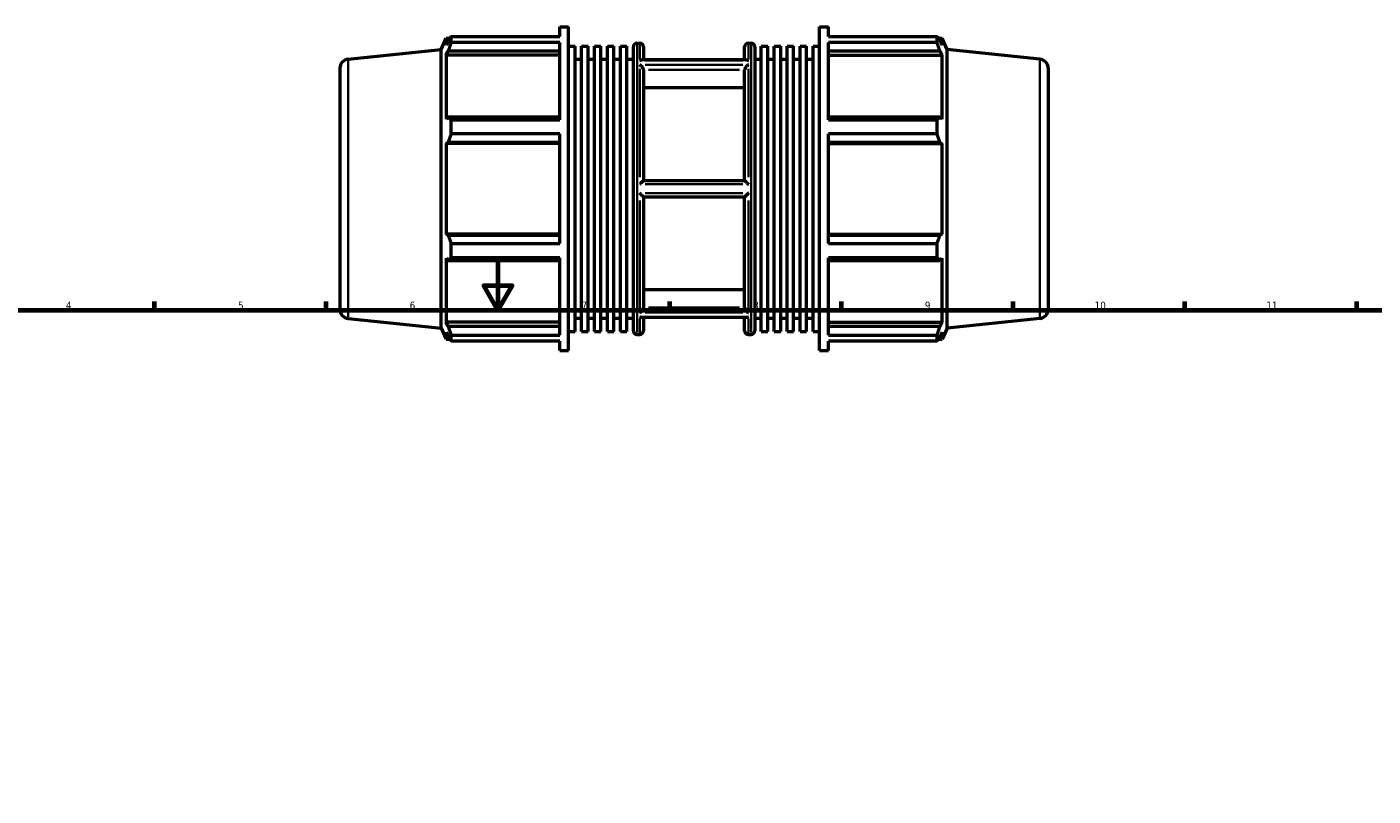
# Model space of a CAD drawing. Header units: millimetres. Extents: x -164 to 1271, y -47 to 893.
# Tile 4 of 6: x 228 to 778, y 376 to 689. Entities that reach past the tile are written whole.
import ezdxf

# ---------------------------------------------------------------- set-up
doc = ezdxf.new("R2010")
doc.units = ezdxf.units.MM
for name, color, linetype, lineweight in [('Border (ANSI)', 7, 'Continuous', 70), ('Visible (ANSI)', 7, 'Continuous', 50), ('Visible Narrow (ANSI)', 7, 'Continuous', 35)]:
    doc.layers.add(name, color=color, linetype=linetype, lineweight=lineweight)
doc.styles.add('Note Text (ANSI)', font='tahoma.ttf')

# ---------------------------------------------------------------- blocks, each defined once
blk = doc.blocks.new('Borders Default Border')
at = {"layer": 'Border (ANSI)'}
for p, q in [((280.33, 574), (280.33, 577.45)), ((350.42, 574), (350.42, 577.45)), ((490.58, 574), (490.58, 577.45)), ((560.67, 574), (560.67, 577.45)), ((630.75, 574), (630.75, 577.45)), ((700.83, 574), (700.83, 577.45)), ((770.92, 574), (770.92, 577.45))]:
    blk.add_line(p, q, dxfattribs=at)
at = {"layer": 'Border (ANSI)', "flags": 128}
for points in [[(420.5, 594), (420.5, 574), (414.73, 584), (426.27, 584), (420.5, 574)], [(20, 20), (20, 574), (821, 574), (821, 20), (20, 20)]]:
    blk.add_lwpolyline(points, dxfattribs=at)
at = {"layer": 'Border (ANSI)', "attachment_point": 7, "style": 'Note Text (ANSI)'}
for s, insert, char_height in [('4', (244.23, 574.4), 3.05), ('5', (314.48, 574.34), 3.05), ('6', (384.49, 574.34), 3.05), ('7', (454.6, 574.4), 3.05), ('8', (524.63, 574.33), 3.05), ('9', (594.7, 574.34), 3.05), ('10', (663.96, 574.34), 3.048), ('11', (734.04, 574.4), 3.048)]:
    blk.add_mtext(s, dxfattribs=dict(at, insert=insert, char_height=char_height))

msp = doc.modelspace()

# ---------------------------------------------------------------- linework, layer by layer
at = {"layer": 'Visible (ANSI)'}
for p, q in [((445.724, 685.584), (445.724, 689.482)), ((445.724, 689.482), (449.337, 689.482)), ((449.337, 557.482), (449.337, 689.482)), ((551.726, 557.482), (551.726, 689.482)), ((551.726, 689.482), (555.338, 689.482)), ((555.338, 685.584), (555.338, 689.482)), ((397.317, 680.322), (399.339, 684.862)), ((399.339, 684.862), (399.339, 682.021)), ((399.339, 684.862), (400.883, 684.862)), ((400.22, 683.91), (399.339, 682.021)), ((401.396, 685.584), (445.724, 685.584)), ((401.396, 683.197), (401.396, 685.584)), ((445.724, 683.197), (401.396, 683.197)), ((445.724, 651.592), (445.724, 683.197)), ((449.337, 681.694), (451.979, 681.694)), ((451.979, 565.27), (451.979, 681.694)), ((454.622, 565.27), (454.622, 681.694)), ((454.622, 681.694), (457.264, 681.694)), ((457.264, 565.27), (457.264, 681.694)), ((459.906, 565.27), (459.906, 681.694)), ((459.906, 681.694), (462.548, 681.694)), ((462.548, 565.27), (462.548, 681.694)), ((465.191, 565.27), (465.191, 681.694)), ((465.191, 681.694), (467.833, 681.694)), ((467.833, 565.27), (467.833, 681.694)), ((470.475, 565.27), (470.475, 681.694)), ((470.475, 681.694), (473.118, 681.694)), ((473.118, 565.27), (473.118, 681.694)), ((475.76, 565.582), (475.76, 681.382)), ((477.26, 682.882), (478.388, 682.882)), ((479.888, 681.382), (479.888, 676.001)), ((521.174, 676.001), (521.174, 681.382)), ((522.674, 682.882), (523.803, 682.882)), ((525.303, 681.382), (525.303, 565.582)), ((527.945, 565.27), (527.945, 681.694)), ((527.945, 681.694), (530.587, 681.694)), ((530.587, 565.27), (530.587, 681.694)), ((533.23, 565.27), (533.23, 681.694)), ((533.23, 681.694), (535.872, 681.694)), ((535.872, 565.27), (535.872, 681.694)), ((538.514, 565.27), (538.514, 681.694)), ((538.514, 681.694), (541.156, 681.694)), ((541.156, 565.27), (541.156, 681.694)), ((543.799, 565.27), (543.799, 681.694)), ((543.799, 681.694), (546.441, 681.694)), ((546.441, 565.27), (546.441, 681.694)), ((549.083, 565.27), (549.083, 681.694)), ((549.083, 681.694), (551.726, 681.694)), ((555.338, 685.584), (599.667, 685.584)), ((555.338, 651.592), (555.338, 683.197)), ((599.667, 683.197), (555.338, 683.197)), ((599.667, 683.197), (599.667, 685.584)), ((600.179, 684.862), (601.724, 684.862)), ((601.724, 682.021), (600.842, 683.91)), ((603.746, 680.322), (601.724, 684.862)), ((601.724, 682.021), (601.724, 684.862)), ((359.389, 676.335), (397.317, 680.322)), ((397.317, 566.643), (397.317, 680.322)), ((399.339, 677.927), (400.22, 679.683)), ((445.724, 677.927), (399.339, 677.927)), ((399.339, 677.927), (399.339, 651.824)), ((400.22, 679.683), (445.724, 679.683)), ((451.979, 676.282), (454.622, 676.282)), ((457.264, 676.282), (459.906, 676.282)), ((462.548, 676.282), (465.191, 676.282)), ((467.833, 676.282), (470.475, 676.282)), ((473.118, 676.282), (475.76, 676.282)), ((521.973, 676.001), (479.09, 676.001)), ((525.303, 676.282), (527.945, 676.282)), ((530.587, 676.282), (533.23, 676.282)), ((535.872, 676.282), (538.514, 676.282)), ((541.156, 676.282), (543.799, 676.282)), ((546.441, 676.282), (549.083, 676.282)), ((555.338, 679.683), (600.842, 679.683)), ((555.338, 677.927), (601.724, 677.927)), ((600.842, 679.683), (601.724, 677.927)), ((601.724, 651.824), (601.724, 677.927)), ((603.746, 566.643), (603.746, 680.322)), ((641.673, 676.335), (603.746, 680.322)), ((356.031, 672.606), (356.031, 574.359)), ((479.888, 671.894), (479.888, 626.782)), ((521.174, 626.782), (521.174, 671.894)), ((645.031, 672.606), (645.031, 574.359)), ((521.174, 664.605), (479.888, 664.605)), ((400.22, 652.739), (399.339, 651.824)), ((445.724, 652.739), (400.22, 652.739)), ((401.396, 651.592), (445.724, 651.592)), ((401.396, 645.83), (401.396, 651.592)), ((600.842, 652.739), (555.338, 652.739)), ((555.338, 651.592), (599.667, 651.592)), ((599.667, 645.83), (599.667, 651.592)), ((601.724, 651.824), (600.842, 652.739)), ((445.724, 645.83), (401.396, 645.83)), ((445.724, 601.134), (445.724, 645.83)), ((555.338, 601.134), (555.338, 645.83)), ((599.667, 645.83), (555.338, 645.83)), ((399.339, 641.94), (400.22, 642.535)), ((445.724, 641.94), (399.339, 641.94)), ((399.339, 641.94), (399.339, 605.025)), ((400.22, 642.535), (445.724, 642.535)), ((555.338, 642.535), (600.842, 642.535)), ((555.338, 641.94), (601.724, 641.94)), ((600.842, 642.535), (601.724, 641.94)), ((601.724, 605.025), (601.724, 641.94)), ((521.176, 626.782), (479.887, 626.782)), ((479.887, 620.182), (521.176, 620.182)), ((479.888, 620.182), (479.888, 575.071)), ((521.174, 575.071), (521.174, 620.182)), ((445.724, 605.025), (399.339, 605.025)), ((400.22, 604.43), (399.339, 605.025)), ((445.724, 604.43), (400.22, 604.43)), ((555.338, 605.025), (601.724, 605.025)), ((600.842, 604.43), (555.338, 604.43)), ((601.724, 605.025), (600.842, 604.43)), ((401.396, 601.134), (445.724, 601.134)), ((401.396, 595.373), (401.396, 601.134)), ((555.338, 601.134), (599.667, 601.134)), ((599.667, 595.373), (599.667, 601.134)), ((399.339, 595.14), (399.339, 569.038)), ((399.339, 595.14), (400.22, 594.226)), ((400.22, 594.226), (445.724, 594.226)), ((445.724, 595.373), (401.396, 595.373)), ((445.724, 563.768), (445.724, 595.373)), ((555.338, 563.768), (555.338, 595.373)), ((599.667, 595.373), (555.338, 595.373)), ((555.338, 594.226), (600.842, 594.226)), ((600.842, 594.226), (601.724, 595.14)), ((601.724, 569.038), (601.724, 595.14)), ((479.888, 582.359), (521.174, 582.359)), ((359.389, 570.629), (397.317, 566.643)), ((397.317, 566.643), (399.339, 562.102)), ((400.22, 567.281), (399.339, 569.038)), ((445.724, 569.038), (399.339, 569.038)), ((445.724, 567.281), (400.22, 567.281)), ((451.979, 570.682), (454.622, 570.682)), ((457.264, 570.682), (459.906, 570.682)), ((462.548, 570.682), (465.191, 570.682)), ((467.833, 570.682), (470.475, 570.682)), ((473.118, 570.682), (475.76, 570.682)), ((521.973, 570.964), (479.09, 570.964)), ((479.888, 570.964), (479.888, 565.582)), ((521.174, 565.582), (521.174, 570.964)), ((525.303, 570.682), (527.945, 570.682)), ((530.587, 570.682), (533.23, 570.682)), ((535.872, 570.682), (538.514, 570.682)), ((541.156, 570.682), (543.799, 570.682)), ((546.441, 570.682), (549.083, 570.682)), ((555.338, 569.038), (601.724, 569.038)), ((600.842, 567.281), (555.338, 567.281)), ((601.724, 569.038), (600.842, 567.281)), ((603.746, 566.643), (601.724, 562.102)), ((641.673, 570.629), (603.746, 566.643)), ((399.339, 564.943), (399.339, 562.102)), ((399.339, 564.943), (400.22, 563.055)), ((399.339, 562.102), (400.883, 562.102)), ((401.396, 563.768), (445.724, 563.768)), ((401.396, 561.381), (401.396, 563.768)), ((445.724, 561.381), (401.396, 561.381)), ((445.724, 557.482), (445.724, 561.381)), ((449.337, 565.27), (451.979, 565.27)), ((454.622, 565.27), (457.264, 565.27)), ((459.906, 565.27), (462.548, 565.27)), ((465.191, 565.27), (467.833, 565.27)), ((470.475, 565.27), (473.118, 565.27)), ((477.26, 564.082), (478.388, 564.082)), ((522.674, 564.082), (523.803, 564.082)), ((527.945, 565.27), (530.587, 565.27)), ((533.23, 565.27), (535.872, 565.27)), ((538.514, 565.27), (541.156, 565.27)), ((543.799, 565.27), (546.441, 565.27)), ((549.083, 565.27), (551.726, 565.27)), ((555.338, 563.768), (599.667, 563.768)), ((555.338, 557.482), (555.338, 561.381)), ((599.667, 561.381), (555.338, 561.381)), ((599.667, 561.381), (599.667, 563.768)), ((600.179, 562.102), (601.724, 562.102)), ((600.842, 563.055), (601.724, 564.943)), ((601.724, 562.102), (601.724, 564.943)), ((445.724, 557.482), (449.337, 557.482)), ((551.726, 557.482), (555.338, 557.482))]:
    msp.add_line(p, q, dxfattribs=at)
for centre, radius, start, end in [((477.26, 681.382), 1.5, 90, 180), ((478.388, 681.382), 1.5, 0, 90), ((522.674, 681.382), 1.5, 90, 180), ((523.803, 681.382), 1.5, 0, 90), ((359.781, 672.606), 3.75, 96, 180), ((641.281, 672.606), 3.75, 0, 84), ((359.781, 574.359), 3.75, 180, 264), ((641.281, 574.359), 3.75, 276, 0), ((477.26, 565.582), 1.5, 180, 270), ((478.388, 565.582), 1.5, 270, 0), ((522.674, 565.582), 1.5, 180, 270), ((523.803, 565.582), 1.5, 270, 0)]:
    msp.add_arc(centre, radius, start, end, dxfattribs=at)
for points, weights in [([(400.22, 683.91), (400.784, 684.73), (401.396, 685.584)], [1.00237310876, 1.00159474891, 1]), ([(401.396, 683.197), (400.784, 681.404), (400.22, 679.683)], [1, 1.00159474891, 1.00237310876]), ([(599.667, 685.584), (600.278, 684.73), (600.842, 683.91)], [1, 1.00159474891, 1.00237310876]), ([(600.842, 679.683), (600.278, 681.404), (599.667, 683.197)], [1.00237310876, 1.00159474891, 1]), ([(400.22, 652.739), (400.784, 652.177), (401.396, 651.592)], [1.00237310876, 1.00159474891, 1]), ([(599.667, 651.592), (600.278, 652.177), (600.842, 652.739)], [1, 1.00159474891, 1.00237310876]), ([(401.396, 645.83), (400.784, 644.149), (400.22, 642.535)], [1, 1.00159474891, 1.00237310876]), ([(600.842, 642.535), (600.278, 644.149), (599.667, 645.83)], [1.00237310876, 1.00159474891, 1]), ([(400.22, 604.43), (400.784, 602.816), (401.396, 601.134)], [1.00237310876, 1.00159474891, 1]), ([(599.667, 601.134), (600.278, 602.816), (600.842, 604.43)], [1, 1.00159474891, 1.00237310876]), ([(401.396, 595.373), (400.784, 594.788), (400.22, 594.226)], [1, 1.00159474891, 1.00237310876]), ([(600.842, 594.226), (600.278, 594.788), (599.667, 595.373)], [1.00237310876, 1.00159474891, 1]), ([(400.22, 567.281), (400.784, 565.56), (401.396, 563.768)], [1.00237310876, 1.00159474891, 1]), ([(599.667, 563.768), (600.278, 565.56), (600.842, 567.281)], [1, 1.00159474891, 1.00237310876]), ([(401.396, 561.381), (400.784, 562.235), (400.22, 563.055)], [1, 1.00159474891, 1.00237310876]), ([(600.842, 563.055), (600.278, 562.235), (599.667, 561.381)], [1.00237310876, 1.00159474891, 1])]:
    msp.add_rational_spline(points, weights, degree=2, dxfattribs=at)
for points, knots in [([(478.388, 675.823), (478.39, 675.823), (478.391, 675.824), (478.542, 675.896), (478.693, 675.948), (478.924, 675.992), (479.008, 676.001), (479.09, 676.001)], [-0.28000057, -0.28000057, -0.28000057, -0.28000057, -0.27945255, -0.27945255, -0.21597837, -0.21597837, -0.17917257, -0.17917257, -0.17917257, -0.17917257]), ([(521.973, 676.001), (522.054, 676.001), (522.138, 675.992), (522.369, 675.948), (522.52, 675.896), (522.671, 675.824), (522.673, 675.823), (522.674, 675.823)], [-0.10118458, -0.10118458, -0.10118458, -0.10118458, -0.06404677, -0.06404677, 0, 0, 0.00055296, 0.00055296, 0.00055296, 0.00055296]), ([(479.887, 671.951), (479.884, 672.013), (479.876, 672.077), (479.834, 672.288), (479.782, 672.436), (479.643, 672.735), (479.553, 672.884), (479.319, 673.213), (479.164, 673.385), (478.808, 673.714), (478.6, 673.863), (478.392, 673.974), (478.39, 673.975), (478.388, 673.976)], [-0.28192842, -0.28192842, -0.28192842, -0.28192842, -0.26011722, -0.26011722, -0.2119108, -0.2119108, -0.15993713, -0.15993713, -0.08809106, -0.08809106, 0, 0, 0.00071094, 0.00071094, 0.00071094, 0.00071094]), ([(522.674, 673.976), (522.672, 673.975), (522.671, 673.974), (522.463, 673.863), (522.254, 673.714), (521.898, 673.385), (521.744, 673.213), (521.509, 672.884), (521.42, 672.735), (521.28, 672.436), (521.229, 672.288), (521.187, 672.077), (521.179, 672.013), (521.176, 671.951)], [-0.31548739, -0.31548739, -0.31548739, -0.31548739, -0.31478354, -0.31478354, -0.22757153, -0.22757153, -0.15644239, -0.15644239, -0.10498736, -0.10498736, -0.05726198, -0.05726198, -0.03566843, -0.03566843, -0.03566843, -0.03566843]), ([(478.388, 625.329), (478.39, 625.331), (478.391, 625.332), (478.541, 625.484), (478.69, 625.634), (478.983, 625.927), (479.128, 626.071), (479.391, 626.329), (479.512, 626.446), (479.691, 626.616), (479.757, 626.677), (479.852, 626.76), (479.88, 626.782), (479.887, 626.782)], [-0.28006335, -0.28006335, -0.28006335, -0.28006335, -0.2794136, -0.2794136, -0.21664473, -0.21664473, -0.15259244, -0.15259244, -0.09139828, -0.09139828, -0.04488414, -0.04488414, 0, 0, 0, 0]), ([(521.176, 626.782), (521.182, 626.782), (521.211, 626.76), (521.306, 626.677), (521.372, 626.616), (521.551, 626.446), (521.671, 626.329), (521.935, 626.071), (522.08, 625.927), (522.372, 625.634), (522.521, 625.484), (522.671, 625.332), (522.673, 625.331), (522.674, 625.329)], [-0.2818805, -0.2818805, -0.2818805, -0.2818805, -0.23660008, -0.23660008, -0.18967527, -0.18967527, -0.12794084, -0.12794084, -0.06332305, -0.06332305, 0, 0, 0.00065549, 0.00065549, 0.00065549, 0.00065549]), ([(479.887, 620.182), (479.88, 620.182), (479.852, 620.205), (479.757, 620.288), (479.691, 620.349), (479.512, 620.519), (479.391, 620.636), (479.128, 620.894), (478.983, 621.038), (478.69, 621.331), (478.541, 621.481), (478.391, 621.633), (478.39, 621.634), (478.388, 621.636)], [-0.2818805, -0.2818805, -0.2818805, -0.2818805, -0.23660008, -0.23660008, -0.18967527, -0.18967527, -0.12794084, -0.12794084, -0.06332305, -0.06332305, 0, 0, 0.00065549, 0.00065549, 0.00065549, 0.00065549]), ([(522.674, 621.636), (522.673, 621.634), (522.671, 621.633), (522.521, 621.481), (522.372, 621.331), (522.08, 621.038), (521.935, 620.894), (521.671, 620.636), (521.551, 620.519), (521.372, 620.349), (521.306, 620.288), (521.211, 620.205), (521.182, 620.182), (521.176, 620.182)], [-0.28006335, -0.28006335, -0.28006335, -0.28006335, -0.2794136, -0.2794136, -0.21664473, -0.21664473, -0.15259244, -0.15259244, -0.09139828, -0.09139828, -0.04488414, -0.04488414, 0, 0, 0, 0]), ([(478.388, 572.989), (478.39, 572.989), (478.392, 572.99), (478.6, 573.102), (478.808, 573.251), (479.164, 573.58), (479.319, 573.751), (479.553, 574.08), (479.643, 574.229), (479.782, 574.529), (479.834, 574.677), (479.876, 574.888), (479.884, 574.952), (479.887, 575.014)], [-0.31548739, -0.31548739, -0.31548739, -0.31548739, -0.31478354, -0.31478354, -0.22757153, -0.22757153, -0.15644239, -0.15644239, -0.10498736, -0.10498736, -0.05726198, -0.05726198, -0.03566843, -0.03566843, -0.03566843, -0.03566843]), ([(521.176, 575.014), (521.179, 574.952), (521.187, 574.888), (521.229, 574.677), (521.28, 574.529), (521.42, 574.229), (521.509, 574.08), (521.744, 573.751), (521.898, 573.58), (522.254, 573.251), (522.463, 573.102), (522.671, 572.99), (522.672, 572.989), (522.674, 572.989)], [-0.28192842, -0.28192842, -0.28192842, -0.28192842, -0.26011722, -0.26011722, -0.2119108, -0.2119108, -0.15993713, -0.15993713, -0.08809106, -0.08809106, 0, 0, 0.00071094, 0.00071094, 0.00071094, 0.00071094]), ([(479.09, 570.964), (479.008, 570.964), (478.924, 570.972), (478.693, 571.017), (478.542, 571.069), (478.391, 571.141), (478.39, 571.141), (478.388, 571.142)], [-0.10118458, -0.10118458, -0.10118458, -0.10118458, -0.06404677, -0.06404677, 0, 0, 0.00055296, 0.00055296, 0.00055296, 0.00055296]), ([(522.674, 571.142), (522.673, 571.141), (522.671, 571.141), (522.52, 571.069), (522.369, 571.017), (522.138, 570.972), (522.054, 570.964), (521.973, 570.964)], [-0.28000057, -0.28000057, -0.28000057, -0.28000057, -0.27945255, -0.27945255, -0.21597837, -0.21597837, -0.17917257, -0.17917257, -0.17917257, -0.17917257])]:
    msp.add_open_spline(points, degree=3, knots=knots, dxfattribs=at)
for points in [[(479.888, 671.894), (479.888, 671.912), (479.888, 671.932), (479.887, 671.951)], [(521.176, 671.951), (521.175, 671.932), (521.174, 671.912), (521.174, 671.894)], [(479.887, 575.014), (479.888, 575.033), (479.888, 575.052), (479.888, 575.071)], [(521.174, 575.071), (521.174, 575.052), (521.175, 575.033), (521.176, 575.014)]]:
    msp.add_open_spline(points, degree=3, dxfattribs=at)
at = {"layer": 'Visible Narrow (ANSI)'}
for p, q in [((477.26, 682.151), (477.26, 564.814)), ((478.388, 676.498), (478.388, 682.864)), ((522.674, 682.864), (522.674, 676.498)), ((523.803, 564.814), (523.803, 682.151)), ((359.389, 571.28), (359.389, 675.685)), ((480.603, 675.823), (520.46, 675.823)), ((641.673, 571.28), (641.673, 675.685)), ((478.388, 628.25), (478.388, 672.375)), ((520.46, 673.976), (480.603, 673.976)), ((481.951, 671.951), (519.111, 671.951)), ((522.674, 672.375), (522.674, 628.25)), ((480.603, 625.329), (520.46, 625.329)), ((520.46, 621.636), (480.603, 621.636)), ((478.388, 574.59), (478.388, 618.715)), ((522.674, 618.715), (522.674, 574.59)), ((480.603, 572.989), (520.46, 572.989)), ((519.111, 575.014), (481.951, 575.014)), ((478.388, 564.1), (478.388, 570.466)), ((520.46, 571.142), (480.603, 571.142)), ((522.674, 570.466), (522.674, 564.1))]:
    msp.add_line(p, q, dxfattribs=at)

# ---------------------------------------------------------------- block references
msp.add_blockref('Borders Default Border', (0, 0))

doc.saveas('drawing.dxf')
